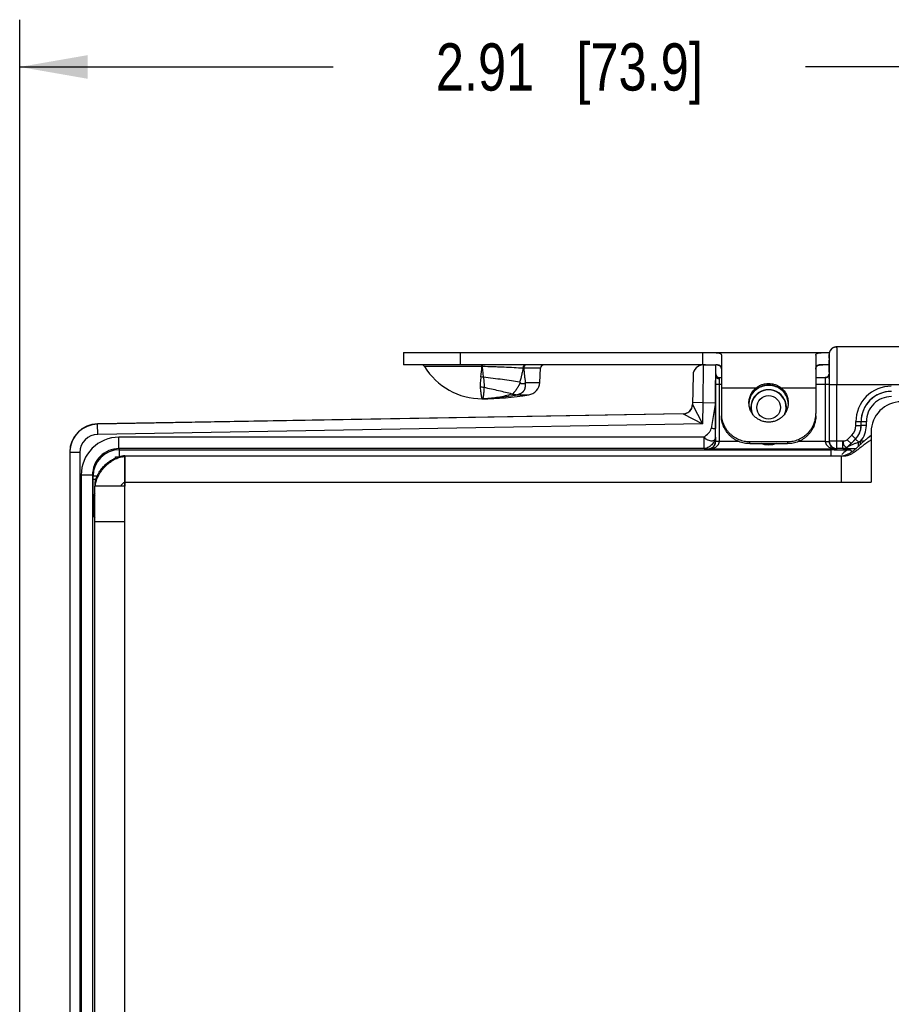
# Model space of a CAD drawing. Header units: inches. Extents: x 0 to 22, y 0 to 17.
# Tile 15 of 33: x 11.2 to 13.5, y 6.8 to 9.4. Entities that reach past the tile are written whole.
import ezdxf

# ---------------------------------------------------------------- set-up
doc = ezdxf.new("R2010")
doc.units = ezdxf.units.IN
doc.header["$LTSCALE"] = 1.21
doc.header["$MEASUREMENT"] = 0
doc.layers.get('0').update_dxf_attribs({"linetype": 'CONTINUOUS'})
for name, color, linetype in [('02___PRT_ALL_AXES', 7, 'CONTINUOUS'), ('03___PRT_ALL_CURVES', 7, 'CONTINUOUS'), ('COSMETIC', 7, 'CONTINUOUS'), ('DIMENSIONS', 7, 'CONTINUOUS'), ('FEATURES', 7, 'CONTINUOUS')]:
    doc.layers.add(name, color=color, linetype=linetype)
doc.styles.get("Standard").update_dxf_attribs({"font": 'txt', "width": 0.8})
doc.dimstyles.new('DIMSTYLE_1', dxfattribs={"dimtxt": 0.125, "dimasz": 0.18, "dimexe": 0.125, "dimexo": 0.0625, "dimgap": 0.0625, "dimtad": 0, "dimtih": 1, "dimtoh": 1, "dimzin": 4, "dimdsep": 46, "dimtxsty": 'STANDARD', "dimblk": '_FILLED', "dimblk1": '_FILLED', "dimblk2": '_FILLED', "dimcen": 0.09, "dimadec": 0, "dimazin": 0, "dimtp": 0.001, "dimtm": 0.001, "dimtfac": 1, "dimtofl": 0, "dimtmove": 0, "dimatfit": 3, "dimldrblk": '_FILLED', "dimfxl": 1, "dimtolj": 1, "dimtzin": 4, "dimarcsym": 0})

# ---------------------------------------------------------------- blocks, each defined once
blk = doc.blocks.new('_FILLED')
at = {"color": 0, "linetype": 'BYBLOCK'}
blk.add_solid([(0, 0), (-1, 0.174), (-1, -0.174)], dxfattribs=at)
blk = doc.blocks.new('*D9')
at = {"layer": 'DIMENSIONS', "color": 2, "linetype": 'CONTINUOUS'}
for p, q in [((11.1659, 6.4004), (11.1659, 9.4004)), ((14.0744, 8.4521), (14.0744, 9.4004)), ((11.1659, 9.2754), (11.9951, 9.2754)), ((14.0744, 9.2754), (13.2451, 9.2754))]:
    blk.add_line(p, q, dxfattribs=at)
at = {"layer": 'DIMENSIONS', "color": 2, "linetype": 'CONTINUOUS', "xscale": 0.18, "yscale": 0.18, "zscale": 0.18, "rotation": 180}
blk.add_blockref('_FILLED', (11.1659, 9.2754), dxfattribs=at)
at = {"layer": 'DIMENSIONS', "color": 2, "linetype": 'CONTINUOUS', "xscale": 0.18, "yscale": 0.18, "zscale": 0.18}
blk.add_blockref('_FILLED', (14.0744, 9.2754), dxfattribs=at)
at = {"layer": 'DIMENSIONS', "color": 2, "linetype": 'CONTINUOUS', "insert": (12.6201, 9.3379), "char_height": 0.125, "width": 1.125, "attachment_point": 2, "line_spacing_factor": 0.9}
blk.add_mtext('2.91{\\Ftxt.shx;\\W1.000000;\\H0.125000; }[73.9]', dxfattribs=at)

msp = doc.modelspace()

# ---------------------------------------------------------------- linework, layer by layer
at = {"color": 7, "linetype": 'CONTINUOUS'}
for p, q in [((13.981, 8.5346), (13.3271, 8.5346)), ((13.3071, 8.5046), (13.3071, 8.5146)), ((13.3071, 8.5139), (13.3071, 8.4629)), ((13.3071, 8.5046), (13.3071, 8.5046)), ((12.3889, 8.4828), (12.237, 8.4828)), ((12.3889, 8.4876), (12.3889, 8.486)), ((12.3896, 8.4828), (12.3889, 8.4828)), ((12.3894, 8.4876), (12.3896, 8.4828)), ((12.5437, 8.4781), (12.4995, 8.4781)), ((12.9739, 8.487), (12.9731, 8.387)), ((12.9739, 8.487), (13.0072, 8.4876)), ((13.0072, 8.4575), (13.0072, 8.4876)), ((13.3078, 8.4679), (13.3078, 8.4588)), ((12.5038, 8.4405), (12.5418, 8.4405)), ((12.9473, 8.4605), (12.946, 8.3819)), ((13.0071, 8.4366), (13.0072, 8.4575)), ((13.0171, 8.4366), (13.0172, 8.4498)), ((13.0172, 8.4498), (13.0172, 8.4536)), ((13.0172, 8.4536), (13.0222, 8.4536)), ((13.2722, 8.4536), (13.2975, 8.4536)), ((13.2971, 8.4531), (13.3, 8.4535)), ((13.2971, 8.4531), (13.2973, 8.4366)), ((13.3071, 8.4629), (13.3071, 8.4629)), ((13.3071, 8.4629), (13.3073, 8.4366)), ((13.0071, 8.2848), (13.0071, 8.4366)), ((13.0071, 8.4366), (13.0222, 8.4366)), ((13.0171, 8.2848), (13.0171, 8.4366)), ((13.1079, 8.4162), (13.108, 8.4164)), ((13.1865, 8.4162), (13.1865, 8.4164)), ((13.2722, 8.4366), (13.3073, 8.4366)), ((13.2973, 8.4366), (13.2973, 8.2848)), ((13.3073, 8.4366), (13.3073, 8.2848)), ((13.3078, 8.4346), (13.3078, 8.2858)), ((13.981, 8.4346), (13.3078, 8.4346)), ((13.3278, 8.2658), (13.3278, 8.4346)), ((12.4695, 8.4099), (12.4701, 8.4099)), ((12.4822, 8.4079), (12.4822, 8.4078)), ((12.4822, 8.4078), (12.5126, 8.4078)), ((12.946, 8.382), (12.9721, 8.3312)), ((12.9731, 8.387), (12.9461, 8.3874)), ((12.9731, 8.387), (12.9721, 8.3312)), ((12.9731, 8.387), (13.0064, 8.3875)), ((13.0064, 8.3875), (12.9953, 8.3191)), ((13.0064, 8.3875), (13.0065, 8.3191)), ((12.9214, 8.3579), (11.3719, 8.3309)), ((12.9214, 8.3573), (11.3719, 8.3303)), ((12.9214, 8.3573), (12.9721, 8.3312)), ((13.3781, 8.3264), (13.3781, 8.337)), ((13.3781, 8.337), (13.3918, 8.337)), ((13.3918, 8.3264), (13.3918, 8.337)), ((13.3918, 8.337), (13.392, 8.3369)), ((13.392, 8.3264), (13.392, 8.3369)), ((13.4058, 8.3369), (13.392, 8.3369)), ((13.4058, 8.3264), (13.4058, 8.3369)), ((11.3724, 8.3033), (11.3719, 8.3303)), ((12.9721, 8.3312), (11.3724, 8.3033)), ((13.0067, 8.2957), (13.0065, 8.3191)), ((13.3781, 8.3264), (13.3918, 8.3264)), ((13.3918, 8.3264), (13.392, 8.3264)), ((13.4058, 8.3264), (13.392, 8.3264)), ((11.4285, 8.2657), (11.4285, 8.2957)), ((12.9767, 8.2957), (11.4285, 8.2957)), ((12.9767, 8.2657), (12.9767, 8.2957)), ((13.0067, 8.2957), (13.0069, 8.2853)), ((13.0071, 8.2848), (13.0069, 8.2853)), ((13.0171, 8.2848), (13.0071, 8.2848)), ((13.0171, 8.2843), (13.0071, 8.2846)), ((13.069, 8.2843), (13.0171, 8.2843)), ((13.2973, 8.2843), (13.2255, 8.2843)), ((13.2973, 8.2848), (13.3073, 8.2848)), ((13.2973, 8.2843), (13.3073, 8.2844)), ((13.3078, 8.2858), (13.3073, 8.2848)), ((13.3438, 8.2858), (13.3078, 8.2858)), ((13.3438, 8.2658), (13.3438, 8.2858)), ((13.3555, 8.2889), (13.3675, 8.3008)), ((13.3555, 8.2889), (13.3653, 8.2792)), ((13.358, 8.2717), (13.3773, 8.291)), ((13.3653, 8.2792), (13.3772, 8.2911)), ((13.3675, 8.3008), (13.3772, 8.2911)), ((13.3772, 8.2911), (13.3773, 8.291)), ((13.3855, 8.2829), (13.3773, 8.291)), ((13.3907, 8.2774), (13.3907, 8.2852)), ((13.3992, 8.2852), (13.3907, 8.2852)), ((11.4285, 8.2657), (11.4299, 8.2628)), ((12.9767, 8.2657), (11.4285, 8.2657)), ((11.4299, 8.2446), (11.4299, 8.2628)), ((11.4299, 8.2628), (13.3127, 8.2628)), ((12.9767, 8.2657), (12.9869, 8.2653)), ((12.9874, 8.2643), (12.9869, 8.2653)), ((13.327, 8.2643), (12.9874, 8.2643)), ((13.3127, 8.2466), (13.3127, 8.2628)), ((13.3278, 8.2658), (13.327, 8.2643)), ((13.3438, 8.2658), (13.3278, 8.2658)), ((13.3438, 8.2658), (13.3438, 8.2658)), ((13.358, 8.2717), (13.3653, 8.2792)), ((13.358, 8.2717), (13.358, 8.2717)), ((13.3626, 8.262), (13.3676, 8.257)), ((11.2982, 8.2553), (11.2982, 5.3448)), ((11.3252, 8.2553), (11.2982, 8.2553)), ((11.3252, 8.2553), (11.3252, 5.3448)), ((11.4192, 8.2417), (11.4192, 8.2441)), ((13.3394, 8.2457), (13.3394, 8.2457)), ((11.3285, 8.1957), (11.3285, 5.4045)), ((11.3585, 8.1957), (11.3285, 8.1957)), ((11.3585, 8.1957), (11.3585, 5.4045)), ((11.3585, 8.1957), (11.3599, 8.1928)), ((11.3599, 8.1841), (11.3599, 8.1928)), ((11.3706, 8.1928), (11.3599, 8.1928)), ((11.3673, 8.1841), (11.3599, 8.1841)), ((11.3603, 8.1341), (11.3619, 8.131)), ((11.3619, 8.131), (11.3619, 8.1262)), ((11.3619, 8.131), (11.3644, 8.131)), ((11.3619, 8.1262), (11.3644, 8.1262)), ((11.3623, 8.0862), (11.3644, 8.082))]:
    msp.add_line(p, q, dxfattribs=at)
at = {"color": 3, "linetype": 'CONTINUOUS'}
for p, q in [((13.4184, 8.3006), (13.4103, 8.2946)), ((13.4184, 8.3096), (13.4184, 8.1766)), ((13.384, 8.271), (13.3798, 8.2671)), ((11.4404, 8.2464), (11.4365, 8.246)), ((11.4442, 8.2466), (11.4404, 8.2464)), ((11.4442, 8.2466), (13.3394, 8.2466)), ((11.4444, 5.3536), (11.4444, 8.2466)), ((13.3394, 8.2466), (13.3394, 8.1766)), ((11.3644, 5.4336), (11.3644, 8.1666)), ((11.4444, 8.1666), (11.3644, 8.1666)), ((11.3664, 8.1666), (11.3668, 8.1712)), ((11.3668, 8.1712), (11.3677, 8.1762)), ((11.4339, 8.1666), (11.4344, 8.1679)), ((11.4444, 8.1766), (13.4184, 8.1766)), ((11.4444, 8.0716), (11.3644, 8.0716))]:
    msp.add_line(p, q, dxfattribs=at)
at = {"color": 7, "linetype": 'CONTINUOUS'}
for points in [[(13.3087, 8.5223), (13.3085, 8.5218), (13.3083, 8.5213), (13.3082, 8.5209), (13.308, 8.5204), (13.3079, 8.52), (13.3078, 8.5195), (13.3077, 8.5191), (13.3076, 8.5186), (13.3075, 8.5182), (13.3074, 8.5178), (13.3073, 8.5173), (13.3073, 8.5169), (13.3072, 8.5165), (13.3072, 8.5161), (13.3072, 8.5157), (13.3071, 8.5153), (13.3071, 8.5149), (13.3071, 8.5145), (13.3071, 8.5139)], [(13.3271, 8.5346), (13.3265, 8.5346), (13.3258, 8.5345), (13.3252, 8.5345), (13.3246, 8.5344), (13.324, 8.5343), (13.3233, 8.5342), (13.3227, 8.5341), (13.3221, 8.5339), (13.3215, 8.5338), (13.321, 8.5336), (13.3204, 8.5334), (13.3199, 8.5332), (13.3193, 8.533), (13.3188, 8.5327), (13.3182, 8.5325), (13.3177, 8.5322), (13.3172, 8.5319), (13.3167, 8.5317), (13.3163, 8.5314), (13.3158, 8.531), (13.3154, 8.5307), (13.3149, 8.5304), (13.3145, 8.5301), (13.3141, 8.5297), (13.3137, 8.5293), (13.3133, 8.529), (13.3129, 8.5286), (13.3125, 8.5282), (13.3122, 8.5278), (13.3118, 8.5274), (13.3115, 8.527), (13.3112, 8.5266), (13.3109, 8.5262), (13.3106, 8.5258), (13.3103, 8.5254), (13.31, 8.5249), (13.3098, 8.5245), (13.3095, 8.5241), (13.3093, 8.5236), (13.3091, 8.5232), (13.3089, 8.5227), (13.3087, 8.5223)], [(13.3071, 8.4629), (13.3071, 8.4625), (13.307, 8.4617), (13.3068, 8.4607), (13.3065, 8.4597), (13.306, 8.4586), (13.3053, 8.4575), (13.3045, 8.4565), (13.3035, 8.4557), (13.3025, 8.4549), (13.3014, 8.4544), (13.3002, 8.4539), (13.2991, 8.4537), (13.298, 8.4536), (13.2975, 8.4536)], [(13.3045, 8.4566), (13.3036, 8.4557), (13.3026, 8.455), (13.3015, 8.4544), (13.3003, 8.454), (13.2992, 8.4537), (13.2981, 8.4536), (13.2975, 8.4536)], [(13.3071, 8.4629), (13.3071, 8.4624), (13.307, 8.4615), (13.3068, 8.4606), (13.3065, 8.4596), (13.3059, 8.4585), (13.3053, 8.4575)], [(13.1079, 8.4162), (13.1088, 8.4172), (13.1117, 8.4201), (13.1148, 8.4227), (13.1182, 8.425), (13.1217, 8.4271), (13.1254, 8.4289), (13.1293, 8.4304), (13.1333, 8.4317), (13.1374, 8.4326), (13.1416, 8.4332), (13.1459, 8.4334), (13.1472, 8.4334)], [(13.1472, 8.4334), (13.1488, 8.4334), (13.1531, 8.4331), (13.1573, 8.4325), (13.1614, 8.4316), (13.1654, 8.4304), (13.1693, 8.4288), (13.173, 8.427), (13.1765, 8.4249), (13.1798, 8.4225), (13.1829, 8.4199), (13.1858, 8.4171), (13.1865, 8.4162)]]:
    msp.add_lwpolyline(points, dxfattribs=at)
at = {"color": 3, "linetype": 'CONTINUOUS'}
msp.add_lwpolyline([(11.4365, 8.246), (11.4325, 8.2452), (11.4285, 8.2442), (11.4244, 8.2429), (11.4211, 8.2417)], dxfattribs=at)
at = {"color": 7, "linetype": 'CONTINUOUS'}
msp.add_circle((13.1472, 8.3746), 0.0312, dxfattribs=at)
for centre, radius, start, end in [((13.3273, 8.5145), 0.0201, 162.0742, 179.9435), ((13.3271, 8.5146), 0.02, 95.9167, 162.0196), ((13.3271, 8.5146), 0.02, 90.0043, 95.916), ((9.6819, 8.4577), 3.6258, 0.1616, 0.6643), ((12.2285, 8.4776), 0.01, 31.4985, 90), ((12.002, 8.5091), 0.3878, 352.0387, 356.1115), ((10.7753, 8.4813), 1.6136, 0.0525, 0.1665), ((12.4761, 7.7262), 0.7523, 88.2178, 88.3785), ((12.5537, 8.4776), 0.01, 90, 177), ((12.9743, 8.46), 0.027, 90.9999, 178.9983), ((12.3796, 8.3815), 0.0741, 79.9641, 84.9601), ((12.1725, 8.1772), 0.4121, 39.6565, 39.9526), ((12.4416, 8.4922), 0.0809, 318.9998, 320.2339), ((13.0172, 8.4636), 0.01, 180, 270), ((13.2978, 8.4629), 0.00933, 351.7547, 359.8445), ((4.633, 8.4349), 8.6749, 359.99753, 0.15769), ((12.3842, 8.3687), 0.0595, 80.0972, 90.0059), ((13.1461, 8.3827), 0.0508, 138.5222, 173.6776), ((13.1472, 8.3746), 0.047, 343.5169, 196.4831), ((13.1472, 8.3746), 0.0462, 339.4298, 200.57), ((13.1484, 8.3827), 0.0508, 6.3075, 41.4778), ((13.4718, 8.337), 0.0938, 89.9948, 179.9981), ((13.4718, 8.337), 0.08, 89.9915, 179.9991), ((13.472, 8.3369), 0.08, 89.9983, 179.9971), ((12.3892, 8.6465), 0.2489, 270.0017, 271.4024), ((12.4785, 8.5983), 0.1886, 266.8892, 267.2613), ((13.472, 8.3369), 0.0662, 89.9953, 179.9978), ((12.921, 8.3829), 0.025, 270.9999, 358.9978), ((12.921, 8.3823), 0.025, 270.9962, 330.7972), ((11.3732, 8.2559), 0.075, 91, 180), ((11.3732, 8.2553), 0.075, 90.9999, 175.6461), ((13.3419, 8.3264), 0.0362, 315.0025, 359.9975), ((13.3419, 8.3264), 0.05, 315.0019, 359.9981), ((13.342, 8.3264), 0.05, 314.9975, 0.0025), ((13.342, 8.3264), 0.0638, 319.8109, 359.9999), ((11.3732, 8.2553), 0.048, 91.0016, 180.0006), ((11.4285, 8.1957), 0.1, 90.0027, 180.0043), ((12.9872, 8.2848), 0.03, 359.008, 0.0009), ((13.3273, 8.2848), 0.03, 179.9996, 180.9915), ((13.3278, 8.2858), 0.02, 180.0171, 269.99), ((12.7674, 9.6785), 1.5263, 293.8886, 294.1036), ((11.3731, 8.2553), 0.0748, 177.0247, 179.992), ((11.3734, 8.2553), 0.0752, 175.6353, 177.0261), ((11.4285, 8.1957), 0.07, 89.9995, 180.0134), ((11.4299, 8.1928), 0.07, 90.0042, 179.9978), ((13.3127, 5.4543), 2.8085, 89.8296, 90.0011), ((13.3438, 8.2858), 0.02, 270.0043, 314.9957), ((13.3438, 8.2858), 0.02, 270.0043, 314.9957), ((13.3627, 8.237), 0.025, 90.0138, 132.0142), ((13.3626, 8.237), 0.025, 143.9884, 149.9972), ((13.3628, 8.2369), 0.0251, 132.0223, 143.9538), ((11.3853, 8.1341), 0.025, 147.0766, 179.9909)]:
    msp.add_arc(centre, radius, start, end, dxfattribs=at)
at = {"color": 3, "linetype": 'CONTINUOUS'}
for centre, radius, start, end in [((13.4984, 8.3096), 0.08, 90, 180), ((13.0764, 8.6598), 0.5017, 307.6989, 308.1388), ((11.4447, 8.1902), 0.0544, 99.2373, 104.2372), ((13.3394, 8.2865), 0.04, 269.9434, 283.6706), ((11.4159, 8.1666), 0.0516, 174.8706, 179.9829), ((11.4206, 8.1662), 0.0562, 169.901, 174.9032)]:
    msp.add_arc(centre, radius, start, end, dxfattribs=at)
at = {"color": 7, "linetype": 'CONTINUOUS'}
msp.add_ellipse((13.0073, 8.3876), major_axis=(0, 0.1), ratio=0.008726, start_param=6.383505, end_param=7.854134, dxfattribs=at)
for points, knots in [([(13.3271, 8.5346), (13.3272, 8.5346), (13.3272, 8.5343), (13.3272, 8.534), (13.3272, 8.5334), (13.3273, 8.5326), (13.3273, 8.5315), (13.3274, 8.5296), (13.3274, 8.5267), (13.3275, 8.5225), (13.3275, 8.5174), (13.3276, 8.5116), (13.3276, 8.505), (13.3277, 8.4978), (13.3277, 8.487), (13.3278, 8.4723), (13.3278, 8.4538), (13.3278, 8.4411), (13.3278, 8.4346)], [0, 0, 0, 0, 0.001252, 0.004874, 0.010885, 0.019277, 0.030029, 0.043115, 0.076172, 0.118124, 0.168582, 0.227046, 0.292966, 0.365693, 0.444535, 0.617445, 0.805006, 1, 1, 1, 1]), ([(13.3071, 8.5146), (13.3072, 8.5146), (13.3072, 8.5144), (13.3072, 8.5143), (13.3072, 8.514), (13.3073, 8.5134), (13.3073, 8.5123), (13.3074, 8.5106), (13.3074, 8.5085), (13.3075, 8.5059), (13.3075, 8.503), (13.3075, 8.5008), (13.3075, 8.4997)], [0, 0, 0, 0, 0.00442, 0.016629, 0.036809, 0.064971, 0.145099, 0.256548, 0.398712, 0.5707, 0.771537, 1, 1, 1, 1]), ([(12.4974, 8.4782), (12.4895, 8.4786), (12.4729, 8.4796), (12.4515, 8.4806), (12.4332, 8.4814), (12.414, 8.4821), (12.3994, 8.4825), (12.3896, 8.4828)], [0, 0, 0, 0, 0.218809, 0.463921, 0.593862, 0.727277, 1, 1, 1, 1]), ([(12.3896, 8.4828), (12.3899, 8.4779), (12.3907, 8.4685), (12.3918, 8.4591), (12.3925, 8.4545)], [0, 0, 0, 0, 0.514825, 1, 1, 1, 1]), ([(12.4974, 8.4782), (12.4969, 8.4751), (12.4958, 8.4689), (12.4931, 8.4567), (12.4905, 8.4477), (12.4884, 8.4418)], [0, 0, 0, 0, 0.249996, 0.499966, 1, 1, 1, 1]), ([(12.5041, 8.4876), (12.5037, 8.4876), (12.5028, 8.4874), (12.5016, 8.4869), (12.5004, 8.486), (12.4994, 8.4848), (12.4986, 8.4834), (12.498, 8.4818), (12.4975, 8.48), (12.4974, 8.4788), (12.4974, 8.4782)], [0, 0, 0, 0, 0.100605, 0.205668, 0.317879, 0.43887, 0.568975, 0.707309, 0.852072, 1, 1, 1, 1]), ([(12.5024, 8.4856), (12.5015, 8.4847), (12.5004, 8.4829), (12.4997, 8.4803), (12.4995, 8.4788), (12.4995, 8.4781)], [0, 0, 0, 0, 0.473899, 0.733517, 1, 1, 1, 1]), ([(12.4995, 8.4781), (12.5, 8.4718), (12.5009, 8.4623), (12.5024, 8.4498), (12.5033, 8.4436), (12.5038, 8.4405)], [0, 0, 0, 0, 0.502444, 0.75207, 1, 1, 1, 1]), ([(12.5066, 8.4876), (12.5063, 8.4876), (12.5055, 8.4875), (12.5044, 8.4871), (12.5033, 8.4865), (12.5027, 8.4859), (12.5024, 8.4856)], [0, 0, 0, 0, 0.236896, 0.48022, 0.733593, 1, 1, 1, 1]), ([(12.3861, 8.4554), (12.3857, 8.4529), (12.3851, 8.4481), (12.3845, 8.4421), (12.3842, 8.4376), (12.384, 8.4343), (12.384, 8.4312), (12.3841, 8.4292), (12.3842, 8.4282)], [0, 0, 0, 0, 0.275452, 0.534401, 0.657421, 0.776029, 0.890204, 1, 1, 1, 1]), ([(12.4884, 8.4418), (12.4812, 8.4429), (12.466, 8.4451), (12.4426, 8.4483), (12.4179, 8.4514), (12.401, 8.4535), (12.3925, 8.4545)], [0, 0, 0, 0, 0.227444, 0.473727, 0.733305, 1, 1, 1, 1]), ([(12.3925, 8.4545), (12.3928, 8.452), (12.3935, 8.4471), (12.3941, 8.4411), (12.3944, 8.4365), (12.3945, 8.4333), (12.3945, 8.4302), (12.3945, 8.4282), (12.3944, 8.4273)], [0, 0, 0, 0, 0.278024, 0.539869, 0.663578, 0.78183, 0.894135, 1, 1, 1, 1]), ([(12.4898, 8.4402), (12.4891, 8.4385), (12.488, 8.4359), (12.4863, 8.4327), (12.485, 8.4303), (12.4836, 8.4281), (12.4822, 8.4259), (12.4808, 8.4238), (12.479, 8.4211), (12.4768, 8.4181), (12.4746, 8.4153), (12.473, 8.4133), (12.4718, 8.412), (12.4707, 8.4109), (12.4699, 8.4102), (12.4695, 8.4099)], [0, 0, 0, 0, 0.150888, 0.225709, 0.299703, 0.372533, 0.443758, 0.512952, 0.579818, 0.70548, 0.818641, 0.869895, 0.917311, 0.960717, 1, 1, 1, 1]), ([(12.4898, 8.4402), (12.4899, 8.4401), (12.4901, 8.4398), (12.4905, 8.4395), (12.4909, 8.4393), (12.4914, 8.439), (12.4921, 8.4386), (12.4932, 8.4382), (12.4947, 8.4379), (12.4964, 8.4376), (12.4978, 8.4376), (12.4989, 8.4377), (12.4997, 8.4378), (12.5005, 8.4379), (12.5015, 8.4383), (12.5023, 8.4387), (12.5027, 8.4391)], [0, 0, 0, 0, 0.034956, 0.069496, 0.103695, 0.137448, 0.203931, 0.269449, 0.397778, 0.522557, 0.643908, 0.703433, 0.762314, 0.820694, 0.878986, 1, 1, 1, 1]), ([(13.0172, 8.4498), (13.0159, 8.4498), (13.0134, 8.4502), (13.0101, 8.4518), (13.0078, 8.4544), (13.0072, 8.4565), (13.0072, 8.4575)], [0, 0, 0, 0, 0.277863, 0.540785, 0.77975, 1, 1, 1, 1]), ([(13.2975, 8.4536), (13.2974, 8.4536), (13.2972, 8.4535), (13.2971, 8.4532), (13.2971, 8.4531)], [0, 0, 0, 0, 0.500188, 1, 1, 1, 1]), ([(13.3, 8.4535), (13.3018, 8.4541), (13.3051, 8.4561), (13.3068, 8.4597), (13.307, 8.4616)], [0, 0, 0, 0, 0.503431, 1, 1, 1, 1]), ([(12.3842, 8.4282), (12.3843, 8.4258), (12.3847, 8.4214), (12.3854, 8.4153), (12.3861, 8.4107), (12.3866, 8.4075), (12.3869, 8.4055), (12.3873, 8.4036), (12.3877, 8.4021), (12.388, 8.4007), (12.3882, 8.3997), (12.3884, 8.3991), (12.3886, 8.3987), (12.3887, 8.3984), (12.3888, 8.3981), (12.3889, 8.3979), (12.389, 8.3977), (12.3891, 8.3976), (12.3891, 8.3976), (12.3892, 8.3976), (12.3892, 8.3976)], [0, 0, 0, 0, 0.225604, 0.424286, 0.594834, 0.669267, 0.736329, 0.795922, 0.847953, 0.892344, 0.929041, 0.944494, 0.958011, 0.969596, 0.979261, 0.987028, 0.992949, 0.995254, 0.997158, 1, 1, 1, 1]), ([(12.3944, 8.4273), (12.3942, 8.425), (12.3939, 8.4207), (12.3935, 8.4155), (12.3932, 8.4118), (12.393, 8.4094), (12.3927, 8.4072), (12.3925, 8.4052), (12.3922, 8.4034), (12.3919, 8.4019), (12.3915, 8.4006), (12.3912, 8.3995), (12.3908, 8.3988), (12.3905, 8.3983), (12.3902, 8.398), (12.3899, 8.3977), (12.3895, 8.3976), (12.3893, 8.3976), (12.3892, 8.3976)], [0, 0, 0, 0, 0.221858, 0.416322, 0.502972, 0.582467, 0.654746, 0.719773, 0.777541, 0.828075, 0.871467, 0.907926, 0.937842, 0.95058, 0.962018, 0.981833, 0.990932, 1, 1, 1, 1]), ([(12.4683, 8.41), (12.4627, 8.4115), (12.4509, 8.4144), (12.4328, 8.4187), (12.4138, 8.423), (12.4009, 8.4258), (12.3944, 8.4273)], [0, 0, 0, 0, 0.231262, 0.477986, 0.735848, 1, 1, 1, 1]), ([(12.5027, 8.4391), (12.5028, 8.4382), (12.503, 8.4364), (12.5031, 8.4337), (12.5031, 8.4314), (12.503, 8.4297), (12.5028, 8.428), (12.5025, 8.4263), (12.5021, 8.4246), (12.5017, 8.4234), (12.5013, 8.4222), (12.5008, 8.421), (12.5002, 8.4199), (12.4995, 8.4188), (12.4989, 8.4178), (12.4981, 8.4167), (12.4973, 8.4158), (12.4964, 8.4149), (12.4955, 8.414), (12.4944, 8.4131), (12.4933, 8.4124), (12.4922, 8.4117), (12.491, 8.411), (12.4898, 8.4104), (12.4886, 8.4099), (12.4861, 8.4089), (12.484, 8.4082), (12.4822, 8.4079)], [0, 0, 0, 0, 0.066021, 0.130759, 0.194255, 0.22561, 0.256711, 0.317967, 0.34808, 0.378013, 0.408024, 0.438336, 0.468746, 0.498855, 0.528515, 0.558186, 0.58839, 0.619034, 0.649827, 0.681049, 0.712899, 0.744913, 0.776894, 0.808944, 0.841024, 0.873052, 1, 1, 1, 1]), ([(13.0954, 8.3868), (13.0956, 8.3895), (13.0965, 8.3948), (13.0986, 8.4013), (13.1009, 8.4062), (13.1037, 8.4109), (13.1061, 8.4142), (13.1079, 8.4162)], [0, 0, 0, 0, 0.249143, 0.498669, 0.623825, 0.749213, 1, 1, 1, 1]), ([(13.1472, 8.4336), (13.1435, 8.4336), (13.1361, 8.4328), (13.1255, 8.4295), (13.1159, 8.4241), (13.1104, 8.4191), (13.108, 8.4164)], [0, 0, 0, 0, 0.251988, 0.502236, 0.750896, 1, 1, 1, 1]), ([(13.1865, 8.4164), (13.1841, 8.4191), (13.1786, 8.4241), (13.1689, 8.4295), (13.1583, 8.4328), (13.1509, 8.4336), (13.1472, 8.4336)], [0, 0, 0, 0, 0.249104, 0.497764, 0.748013, 1, 1, 1, 1]), ([(13.1865, 8.4162), (13.1884, 8.4141), (13.191, 8.4106), (13.1938, 8.4056), (13.1962, 8.4004), (13.1983, 8.3935), (13.199, 8.3878), (13.1992, 8.385)], [0, 0, 0, 0, 0.250825, 0.376218, 0.50136, 0.750849, 1, 1, 1, 1]), ([(12.4822, 8.4078), (12.4746, 8.4061), (12.4592, 8.4031), (12.4359, 8.3999), (12.4126, 8.398), (12.397, 8.3976), (12.3892, 8.3976)], [0, 0, 0, 0, 0.251259, 0.501244, 0.75061, 1, 1, 1, 1]), ([(12.4683, 8.41), (12.4564, 8.4062), (12.4323, 8.4004), (12.4076, 8.3979), (12.3953, 8.3976)], [0, 0, 0, 0, 0.504524, 1, 1, 1, 1]), ([(12.4701, 8.4099), (12.4705, 8.4098), (12.4711, 8.4097), (12.4723, 8.4095), (12.4738, 8.4092), (12.4752, 8.4089), (12.4763, 8.4087), (12.4771, 8.4086), (12.4779, 8.4085), (12.4786, 8.4084), (12.4794, 8.4083), (12.48, 8.4082), (12.4804, 8.4082), (12.4808, 8.4081), (12.4811, 8.4081), (12.4814, 8.4081), (12.4816, 8.408), (12.4818, 8.408), (12.4819, 8.408), (12.482, 8.408), (12.4821, 8.408), (12.4822, 8.4079), (12.4822, 8.4079), (12.4822, 8.4079)], [0, 0, 0, 0, 0.07915, 0.15567, 0.302916, 0.443466, 0.511434, 0.577858, 0.642661, 0.705686, 0.766678, 0.825225, 0.853381, 0.880631, 0.906791, 0.931563, 0.954457, 0.964986, 0.974714, 0.98349, 0.991047, 0.996711, 1, 1, 1, 1]), ([(12.9767, 8.2957), (12.9804, 8.2993), (12.9864, 8.3041), (12.993, 8.3119), (12.9949, 8.3167), (12.9953, 8.3191)], [0, 0, 0, 0, 0.509508, 0.757073, 1, 1, 1, 1]), ([(13.0065, 8.3191), (13.0065, 8.3187), (13.005, 8.3183), (13.0029, 8.3183), (12.9993, 8.3185), (12.9967, 8.3189), (12.9953, 8.3191)], [0, 0, 0, 0, 0.091544, 0.306667, 0.624996, 1, 1, 1, 1]), ([(12.9767, 8.2957), (12.9779, 8.2939), (12.9805, 8.292), (12.9841, 8.29), (12.9875, 8.2883), (12.9916, 8.2866), (12.9965, 8.2859), (13.0007, 8.2864), (13.0042, 8.2884), (13.0063, 8.2917), (13.0067, 8.2943), (13.0067, 8.2957)], [0, 0, 0, 0, 0.163792, 0.24571, 0.323431, 0.466207, 0.59307, 0.702022, 0.798602, 0.894311, 1, 1, 1, 1]), ([(13.0067, 8.2957), (13.0067, 8.295), (13.0065, 8.2934), (13.0058, 8.29), (13.0041, 8.2855), (13.0008, 8.2804), (12.9968, 8.2756), (12.9921, 8.2716), (12.987, 8.2683), (12.9818, 8.2663), (12.9783, 8.2657), (12.9767, 8.2657)], [0, 0, 0, 0, 0.045204, 0.103695, 0.229185, 0.35978, 0.498724, 0.63766, 0.769326, 0.8947, 1, 1, 1, 1]), ([(12.9869, 8.2653), (12.9895, 8.2653), (12.9947, 8.2664), (13.0014, 8.2708), (13.0058, 8.2775), (13.0069, 8.2827), (13.0069, 8.2853)], [0, 0, 0, 0, 0.250084, 0.500171, 0.750077, 1, 1, 1, 1]), ([(12.9874, 8.2643), (12.9895, 8.2643), (12.9938, 8.2651), (13, 8.2686), (13.0043, 8.2738), (13.0067, 8.2795), (13.0071, 8.283), (13.0071, 8.2848)], [0, 0, 0, 0, 0.198878, 0.414489, 0.670344, 0.825915, 1, 1, 1, 1]), ([(12.9874, 8.2643), (12.9905, 8.2643), (12.9967, 8.265), (13.0041, 8.2676), (13.0096, 8.271), (13.0133, 8.2744), (13.0162, 8.2789), (13.0171, 8.2824), (13.0171, 8.2843)], [0, 0, 0, 0, 0.23567, 0.475478, 0.59908, 0.726739, 0.860347, 1, 1, 1, 1]), ([(13.2973, 8.2843), (13.2974, 8.2824), (13.2982, 8.2789), (13.3011, 8.2744), (13.3048, 8.271), (13.3103, 8.2676), (13.3178, 8.265), (13.324, 8.2643), (13.327, 8.2643)], [0, 0, 0, 0, 0.139659, 0.273271, 0.400932, 0.524533, 0.764338, 1, 1, 1, 1]), ([(13.3073, 8.2848), (13.3073, 8.283), (13.3078, 8.2795), (13.3101, 8.2738), (13.3144, 8.2686), (13.3206, 8.2651), (13.325, 8.2643), (13.327, 8.2643)], [0, 0, 0, 0, 0.174092, 0.329669, 0.585524, 0.801132, 1, 1, 1, 1]), ([(13.3438, 8.2858), (13.3449, 8.2858), (13.3489, 8.2859), (13.3534, 8.2868), (13.3555, 8.2889)], [0, 0, 0, 0, 0.260379, 1, 1, 1, 1]), ([(13.3438, 8.2858), (13.3441, 8.2845), (13.3443, 8.2818), (13.3449, 8.2778), (13.3465, 8.2745), (13.3485, 8.2719), (13.3508, 8.2702), (13.3533, 8.2695), (13.3559, 8.27), (13.3573, 8.271), (13.358, 8.2717)], [0, 0, 0, 0, 0.163627, 0.319876, 0.463936, 0.591063, 0.70004, 0.797285, 0.890551, 1, 1, 1, 1]), ([(13.1672, 8.2788), (13.1609, 8.2764), (13.1472, 8.2739), (13.1336, 8.2764), (13.1273, 8.2788)], [0, 0, 0, 0, 0.499905, 1, 1, 1, 1]), ([(13.3211, 8.2628), (13.3238, 8.2628), (13.3293, 8.2628), (13.337, 8.2627), (13.3441, 8.2626), (13.3502, 8.2625), (13.3546, 8.2624), (13.3576, 8.2623), (13.3593, 8.2623), (13.3606, 8.2622), (13.3616, 8.2621), (13.3622, 8.262), (13.3626, 8.262), (13.3626, 8.262)], [0, 0, 0, 0, 0.200921, 0.389842, 0.561107, 0.709577, 0.83082, 0.880062, 0.921216, 0.953968, 0.9781, 0.993442, 1, 1, 1, 1]), ([(13.3777, 8.2652), (13.3757, 8.2653), (13.3717, 8.2653), (13.3659, 8.2653), (13.3604, 8.2654), (13.3554, 8.2654), (13.3515, 8.2655), (13.3488, 8.2655), (13.3472, 8.2656), (13.3458, 8.2656), (13.3448, 8.2657), (13.3442, 8.2657), (13.3439, 8.2658), (13.3439, 8.2658), (13.3438, 8.2658)], [0, 0, 0, 0, 0.178858, 0.351712, 0.51559, 0.666433, 0.798576, 0.855318, 0.904322, 0.944387, 0.974294, 0.992976, 0.997945, 1, 1, 1, 1]), ([(13.3855, 8.2829), (13.3828, 8.2818), (13.3789, 8.2801), (13.3736, 8.278), (13.3698, 8.2764), (13.3667, 8.2751), (13.3642, 8.2741), (13.3625, 8.2734), (13.3609, 8.2728), (13.3597, 8.2723), (13.3589, 8.272), (13.3584, 8.2718), (13.3582, 8.2717), (13.358, 8.2716), (13.358, 8.2717)], [0, 0, 0, 0, 0.289599, 0.432568, 0.573202, 0.709789, 0.775519, 0.838472, 0.896993, 0.94828, 0.969268, 0.985669, 0.996311, 1, 1, 1, 1]), ([(13.3849, 8.2718), (13.3849, 8.2726), (13.3853, 8.2763), (13.3854, 8.28), (13.3855, 8.2829)], [0, 0, 0, 0, 0.220874, 1, 1, 1, 1]), ([(11.3603, 8.1341), (11.3603, 8.1342), (11.3603, 8.1346), (11.3602, 8.1354), (11.3602, 8.1366), (11.3602, 8.1383), (11.3601, 8.1405), (11.3601, 8.1441), (11.36, 8.1495), (11.36, 8.157), (11.3599, 8.1654), (11.3599, 8.1746), (11.3599, 8.1809), (11.3599, 8.1841)], [0, 0, 0, 0, 0.006453, 0.022223, 0.047195, 0.081133, 0.123733, 0.174583, 0.299071, 0.449911, 0.621419, 0.80711, 1, 1, 1, 1]), ([(11.3623, 8.0862), (11.3622, 8.0863), (11.3622, 8.0866), (11.3622, 8.0872), (11.3622, 8.0882), (11.3621, 8.0896), (11.3621, 8.0913), (11.3621, 8.0942), (11.362, 8.0985), (11.362, 8.1045), (11.3619, 8.1113), (11.3619, 8.1186), (11.3619, 8.1236), (11.3619, 8.1262)], [0, 0, 0, 0, 0.006453, 0.022225, 0.047193, 0.081135, 0.123727, 0.174579, 0.299056, 0.449883, 0.621385, 0.807083, 1, 1, 1, 1])]:
    msp.add_open_spline(points, degree=3, knots=knots, dxfattribs=at)
for points in [[(12.9428, 8.3701), (12.9448, 8.3737), (12.9459, 8.3778), (12.946, 8.3819)], [(11.3643, 8.1417), (11.3628, 8.1384), (11.3619, 8.1346), (11.3619, 8.131)], [(11.3623, 8.0862), (11.3623, 8.0893), (11.363, 8.0924), (11.3643, 8.0951)]]:
    msp.add_open_spline(points, degree=3, dxfattribs=at)
at = {"color": 3, "linetype": 'CONTINUOUS'}
for points, knots in [([(13.4103, 8.2946), (13.4079, 8.2927), (13.4032, 8.2888), (13.3965, 8.2828), (13.3902, 8.2769), (13.3861, 8.2729), (13.384, 8.271)], [0, 0, 0, 0, 0.261832, 0.516018, 0.762272, 1, 1, 1, 1]), ([(13.4184, 8.2881), (13.4153, 8.2864), (13.4095, 8.2828), (13.4013, 8.277), (13.3936, 8.2711), (13.3887, 8.2671), (13.3862, 8.2652)], [0, 0, 0, 0, 0.263792, 0.518286, 0.763823, 1, 1, 1, 1]), ([(13.3832, 8.2628), (13.3804, 8.2607), (13.3749, 8.2566), (13.3664, 8.2512), (13.359, 8.2479), (13.3529, 8.2462), (13.3498, 8.2457), (13.3482, 8.2456)], [0, 0, 0, 0, 0.2677, 0.52035, 0.761326, 0.880146, 1, 1, 1, 1]), ([(13.3798, 8.2671), (13.3774, 8.2649), (13.3726, 8.2606), (13.365, 8.2549), (13.3585, 8.2511), (13.353, 8.2489), (13.3503, 8.248), (13.3489, 8.2477)], [0, 0, 0, 0, 0.268921, 0.522905, 0.764363, 0.882333, 1, 1, 1, 1]), ([(11.3652, 8.176), (11.3665, 8.183), (11.3703, 8.1934), (11.3778, 8.206), (11.3848, 8.2151), (11.3928, 8.2234), (11.4016, 8.2307), (11.4111, 8.237), (11.4177, 8.2403), (11.4211, 8.2417)], [0, 0, 0, 0, 0.238613, 0.36415, 0.492261, 0.621461, 0.750143, 0.876758, 1, 1, 1, 1]), ([(11.3677, 8.1762), (11.3683, 8.1792), (11.3701, 8.1852), (11.374, 8.194), (11.3791, 8.2026), (11.385, 8.2108), (11.3918, 8.2185), (11.3993, 8.2255), (11.4073, 8.2317), (11.413, 8.2352), (11.4159, 8.2368)], [0, 0, 0, 0, 0.115812, 0.236775, 0.361965, 0.490055, 0.619497, 0.748665, 0.875972, 1, 1, 1, 1]), ([(11.4159, 8.2368), (11.4172, 8.2374), (11.4221, 8.2399), (11.4273, 8.2418), (11.4313, 8.2429)], [0, 0, 0, 0, 0.257068, 1, 1, 1, 1]), ([(11.436, 8.2438), (11.4367, 8.2439), (11.4395, 8.2443), (11.4423, 8.2445), (11.4444, 8.2444)], [0, 0, 0, 0, 0.253291, 1, 1, 1, 1]), ([(13.3482, 8.2456), (13.3468, 8.2454), (13.3438, 8.2453), (13.3409, 8.2455), (13.3394, 8.2457)], [0, 0, 0, 0, 0.490234, 1, 1, 1, 1]), ([(11.4344, 8.1679), (11.4347, 8.1686), (11.4354, 8.1699), (11.4362, 8.1711), (11.4367, 8.1717)], [0, 0, 0, 0, 0.485871, 1, 1, 1, 1]), ([(11.4367, 8.1717), (11.4372, 8.1724), (11.4383, 8.1736), (11.4402, 8.1752), (11.4422, 8.1763), (11.4437, 8.1766), (11.4444, 8.1766)], [0, 0, 0, 0, 0.269432, 0.53002, 0.773407, 1, 1, 1, 1])]:
    msp.add_open_spline(points, degree=3, knots=knots, dxfattribs=at)
at = {"layer": '02___PRT_ALL_AXES', "color": 7, "linetype": 'CONTINUOUS'}
for p, q in [((12.5418, 8.4405), (12.5437, 8.4781)), ((13.0222, 8.4262), (13.114, 8.4262)), ((13.1804, 8.4262), (13.2722, 8.4262)), ((11.4192, 8.2441), (11.428, 8.2441))]:
    msp.add_line(p, q, dxfattribs=at)
for centre, radius, start, end in [((12.3892, 8.576), 0.1785, 211.4985, 270), ((12.5068, 8.4423), 0.035, 279.4651, 357), ((12.3892, 9.1476), 0.75, 270, 279.4651), ((13.1457, 8.3868), 0.0505, 179.9974, 182.0414), ((13.1487, 8.3868), 0.0505, 357.9575, 0.0026)]:
    msp.add_arc(centre, radius, start, end, dxfattribs=at)
for points, knots in [([(13.0952, 8.3868), (13.0952, 8.3887), (13.0954, 8.3924), (13.0964, 8.398), (13.0979, 8.4034), (13.1001, 8.4086), (13.1028, 8.4136), (13.1071, 8.4197), (13.1111, 8.4238), (13.114, 8.4262)], [0, 0, 0, 0, 0.12463, 0.249309, 0.374077, 0.498952, 0.623994, 0.749289, 1, 1, 1, 1]), ([(13.114, 8.4262), (13.1163, 8.4281), (13.1213, 8.4315), (13.1295, 8.4351), (13.1382, 8.4374), (13.1442, 8.4379), (13.1472, 8.4379)], [0, 0, 0, 0, 0.249268, 0.498918, 0.749225, 1, 1, 1, 1]), ([(13.1472, 8.4379), (13.1502, 8.4379), (13.1562, 8.4374), (13.165, 8.4351), (13.1732, 8.4315), (13.1781, 8.4281), (13.1804, 8.4262)], [0, 0, 0, 0, 0.250767, 0.501075, 0.750728, 1, 1, 1, 1]), ([(13.1804, 8.4262), (13.1834, 8.4238), (13.1874, 8.4197), (13.1917, 8.4136), (13.1944, 8.4086), (13.1965, 8.4034), (13.1981, 8.398), (13.199, 8.3924), (13.1992, 8.3887), (13.1992, 8.3868)], [0, 0, 0, 0, 0.250711, 0.376006, 0.501048, 0.625923, 0.750691, 0.87537, 1, 1, 1, 1]), ([(13.1472, 8.3356), (13.1439, 8.3356), (13.1389, 8.3361), (13.1324, 8.3376), (13.1277, 8.3392), (13.1232, 8.3413), (13.1189, 8.3438), (13.1148, 8.3467), (13.1111, 8.3499), (13.1076, 8.3535), (13.1046, 8.3574), (13.1019, 8.3615), (13.0997, 8.3659), (13.0978, 8.3705), (13.0965, 8.3752), (13.0956, 8.3801), (13.0953, 8.3834), (13.0953, 8.385)], [0, 0, 0, 0, 0.125761, 0.188723, 0.251597, 0.314393, 0.377121, 0.439774, 0.502337, 0.564808, 0.627186, 0.689478, 0.751692, 0.813837, 0.875927, 0.937976, 1, 1, 1, 1]), ([(13.1992, 8.385), (13.1991, 8.3834), (13.1989, 8.3801), (13.198, 8.3752), (13.1966, 8.3705), (13.1948, 8.3659), (13.1925, 8.3615), (13.1899, 8.3574), (13.1868, 8.3535), (13.1834, 8.3499), (13.1796, 8.3467), (13.1756, 8.3438), (13.1713, 8.3413), (13.1667, 8.3392), (13.162, 8.3376), (13.1555, 8.3361), (13.1505, 8.3356), (13.1472, 8.3356)], [0, 0, 0, 0, 0.062024, 0.124073, 0.186163, 0.248308, 0.310522, 0.372814, 0.435192, 0.497663, 0.560226, 0.622879, 0.685607, 0.748403, 0.811277, 0.874239, 1, 1, 1, 1])]:
    msp.add_open_spline(points, degree=3, knots=knots, dxfattribs=at)
at = {"layer": '03___PRT_ALL_CURVES', "color": 40, "linetype": 'CONTINUOUS'}
for p, q in [((13.4184, 8.3006), (13.4184, 8.1766)), ((11.4444, 8.2466), (11.4444, 8.1666)), ((13.3394, 8.2466), (13.3394, 8.1766)), ((11.4444, 8.1666), (11.3644, 8.1666))]:
    msp.add_line(p, q, dxfattribs=at)
at = {"layer": 'COSMETIC', "color": 4, "linetype": 'CONTINUOUS'}
for p, q in [((11.4192, 8.2417), (11.4192, 8.2441)), ((11.4192, 8.2441), (11.428, 8.2441))]:
    msp.add_line(p, q, dxfattribs=at)
at = {"layer": 'FEATURES', "color": 7, "linetype": 'CONTINUOUS'}
for p, q in [((12.1812, 8.5196), (12.1812, 8.4876)), ((12.1812, 8.5196), (13.3078, 8.5196)), ((12.3312, 8.5196), (12.3312, 8.4876)), ((12.9722, 8.5196), (12.9722, 8.4876)), ((13.0222, 8.5128), (13.0222, 8.3582)), ((13.2722, 8.5128), (13.2722, 8.3582)), ((12.9799, 8.4876), (12.1812, 8.4876)), ((13.3071, 8.4876), (13.2904, 8.4876)), ((13.0972, 8.2788), (13.0972, 8.2844)), ((13.0972, 8.2844), (13.1972, 8.2844)), ((13.1972, 8.2844), (13.1972, 8.2788)), ((13.0972, 8.2788), (13.1972, 8.2788))]:
    msp.add_line(p, q, dxfattribs=at)
for points, knots in [([(13.004, 8.5196), (13.0054, 8.5196), (13.008, 8.5195), (13.0111, 8.5194), (13.0134, 8.5191), (13.0149, 8.5189), (13.0163, 8.5186), (13.0176, 8.5182), (13.0187, 8.5178), (13.0196, 8.5173), (13.0204, 8.5167), (13.0211, 8.5161), (13.0216, 8.5154), (13.022, 8.5146), (13.0222, 8.5137), (13.0222, 8.5131), (13.0222, 8.5128)], [0, 0, 0, 0, 0.192635, 0.364348, 0.441845, 0.51361, 0.57963, 0.640027, 0.695069, 0.745237, 0.791245, 0.834086, 0.875, 0.915392, 0.956659, 1, 1, 1, 1]), ([(13.2722, 8.5128), (13.2722, 8.5131), (13.2723, 8.5137), (13.2725, 8.5146), (13.2728, 8.5154), (13.2734, 8.5161), (13.274, 8.5167), (13.2748, 8.5173), (13.2758, 8.5178), (13.2769, 8.5182), (13.2781, 8.5186), (13.2795, 8.5189), (13.281, 8.5191), (13.2833, 8.5194), (13.2864, 8.5195), (13.289, 8.5196), (13.2904, 8.5196)], [0, 0, 0, 0, 0.043341, 0.084608, 0.125, 0.165914, 0.208755, 0.254763, 0.304931, 0.359973, 0.42037, 0.48639, 0.558155, 0.635652, 0.807365, 1, 1, 1, 1]), ([(13.0222, 8.4778), (13.0222, 8.4786), (13.0221, 8.4797), (13.0218, 8.4811), (13.0214, 8.4821), (13.0209, 8.483), (13.0202, 8.4838), (13.0194, 8.4845), (13.0182, 8.4854), (13.0168, 8.486), (13.0151, 8.4865), (13.0132, 8.487), (13.0106, 8.4873), (13.0084, 8.4875), (13.0072, 8.4875)], [0, 0, 0, 0, 0.114473, 0.167502, 0.218587, 0.268654, 0.318765, 0.370023, 0.423471, 0.540198, 0.604869, 0.674206, 0.827407, 1, 1, 1, 1]), ([(13.0108, 8.4872), (13.0114, 8.4871), (13.0126, 8.487), (13.0142, 8.4866), (13.0157, 8.4862), (13.017, 8.4856), (13.0182, 8.4849), (13.0193, 8.4841), (13.0201, 8.4831), (13.0206, 8.4824), (13.0208, 8.482)], [0, 0, 0, 0, 0.153355, 0.29637, 0.429524, 0.553776, 0.670652, 0.782242, 0.891101, 1, 1, 1, 1]), ([(13.0208, 8.482), (13.0211, 8.4816), (13.0215, 8.4806), (13.0219, 8.4791), (13.0222, 8.4774), (13.0222, 8.4762), (13.0222, 8.4756)], [0, 0, 0, 0, 0.227291, 0.467114, 0.723863, 1, 1, 1, 1]), ([(13.2904, 8.4876), (13.289, 8.4876), (13.287, 8.4875), (13.2843, 8.4874), (13.2826, 8.4872), (13.2809, 8.4869), (13.2794, 8.4866), (13.278, 8.4861), (13.2767, 8.4856), (13.2756, 8.485), (13.2747, 8.4843), (13.2739, 8.4834), (13.2733, 8.4825), (13.2728, 8.4814), (13.2725, 8.4803), (13.2723, 8.4791), (13.2722, 8.4782), (13.2722, 8.4778)], [0, 0, 0, 0, 0.17823, 0.260107, 0.336901, 0.408544, 0.475078, 0.536692, 0.593786, 0.646983, 0.697168, 0.745448, 0.793076, 0.84132, 0.891324, 0.944008, 1, 1, 1, 1]), ([(13.2722, 8.4756), (13.2722, 8.4762), (13.2723, 8.4774), (13.2725, 8.4791), (13.2729, 8.4806), (13.2734, 8.4816), (13.2736, 8.482)], [0, 0, 0, 0, 0.27614, 0.532889, 0.772711, 1, 1, 1, 1]), ([(13.2736, 8.482), (13.2739, 8.4826), (13.2746, 8.4836), (13.276, 8.4848), (13.2777, 8.4858), (13.2797, 8.4865), (13.282, 8.487), (13.2846, 8.4874), (13.2874, 8.4875), (13.2894, 8.4876), (13.2904, 8.4876)], [0, 0, 0, 0, 0.097142, 0.195706, 0.30043, 0.415009, 0.541711, 0.681513, 0.83449, 1, 1, 1, 1]), ([(13.0222, 8.3582), (13.0222, 8.3558), (13.0225, 8.351), (13.0235, 8.3438), (13.0253, 8.3368), (13.0278, 8.3299), (13.031, 8.3234), (13.0348, 8.3171), (13.0392, 8.3113), (13.0441, 8.3059), (13.0496, 8.301), (13.0555, 8.2967), (13.0618, 8.293), (13.0685, 8.2899), (13.0754, 8.2874), (13.0826, 8.2857), (13.0899, 8.2846), (13.0948, 8.2844), (13.0972, 8.2844)], [0, 0, 0, 0, 0.062015, 0.124068, 0.186142, 0.248272, 0.310469, 0.372744, 0.435106, 0.49756, 0.560107, 0.622747, 0.685473, 0.748277, 0.811147, 0.874064, 0.937033, 1, 1, 1, 1]), ([(13.0972, 8.2788), (13.0948, 8.2788), (13.0899, 8.2791), (13.0826, 8.2801), (13.0754, 8.2819), (13.0685, 8.2843), (13.0618, 8.2874), (13.0555, 8.2912), (13.0496, 8.2955), (13.0441, 8.3004), (13.0392, 8.3057), (13.0348, 8.3116), (13.031, 8.3178), (13.0278, 8.3244), (13.0253, 8.3312), (13.0235, 8.3382), (13.0225, 8.3454), (13.0222, 8.3503), (13.0222, 8.3527)], [0, 0, 0, 0, 0.062967, 0.125936, 0.188853, 0.251723, 0.314527, 0.377253, 0.439893, 0.50244, 0.564894, 0.627256, 0.689531, 0.751728, 0.813858, 0.875932, 0.937985, 1, 1, 1, 1]), ([(13.1972, 8.2844), (13.1997, 8.2844), (13.2046, 8.2846), (13.2119, 8.2857), (13.219, 8.2874), (13.226, 8.2899), (13.2326, 8.293), (13.239, 8.2967), (13.2449, 8.301), (13.2503, 8.3059), (13.2553, 8.3113), (13.2597, 8.3171), (13.2635, 8.3234), (13.2666, 8.3299), (13.2691, 8.3368), (13.2709, 8.3438), (13.272, 8.351), (13.2722, 8.3558), (13.2722, 8.3582)], [0, 0, 0, 0, 0.062967, 0.125936, 0.188853, 0.251723, 0.314527, 0.377253, 0.439893, 0.50244, 0.564894, 0.627256, 0.689531, 0.751728, 0.813858, 0.875932, 0.937985, 1, 1, 1, 1]), ([(13.2722, 8.3527), (13.2722, 8.3503), (13.272, 8.3454), (13.2709, 8.3382), (13.2691, 8.3312), (13.2666, 8.3244), (13.2635, 8.3178), (13.2597, 8.3116), (13.2553, 8.3057), (13.2503, 8.3004), (13.2449, 8.2955), (13.239, 8.2912), (13.2326, 8.2874), (13.226, 8.2843), (13.219, 8.2819), (13.2119, 8.2801), (13.2046, 8.2791), (13.1997, 8.2788), (13.1972, 8.2788)], [0, 0, 0, 0, 0.062015, 0.124068, 0.186142, 0.248272, 0.310469, 0.372744, 0.435106, 0.49756, 0.560107, 0.622747, 0.685473, 0.748277, 0.811147, 0.874064, 0.937033, 1, 1, 1, 1])]:
    msp.add_open_spline(points, degree=3, knots=knots, dxfattribs=at)

# ---------------------------------------------------------------- dimensions: what is measured, and where the dimension line sits
at = {"layer": 'DIMENSIONS', "color": 2, "linetype": 'CONTINUOUS'}
dim = msp.add_linear_dim(base=(11.1659, 9.2754), p1=(14.0744, 8.3896), p2=(11.1659, 6.3379), angle=180, dimstyle='DIMSTYLE_1', dxfattribs=at)
dim.commit()
dim.dimension.update_dxf_attribs({"geometry": '*D9', "text_midpoint": (12.6201, 9.2754), "dimtype": 160})

doc.saveas('drawing.dxf')
